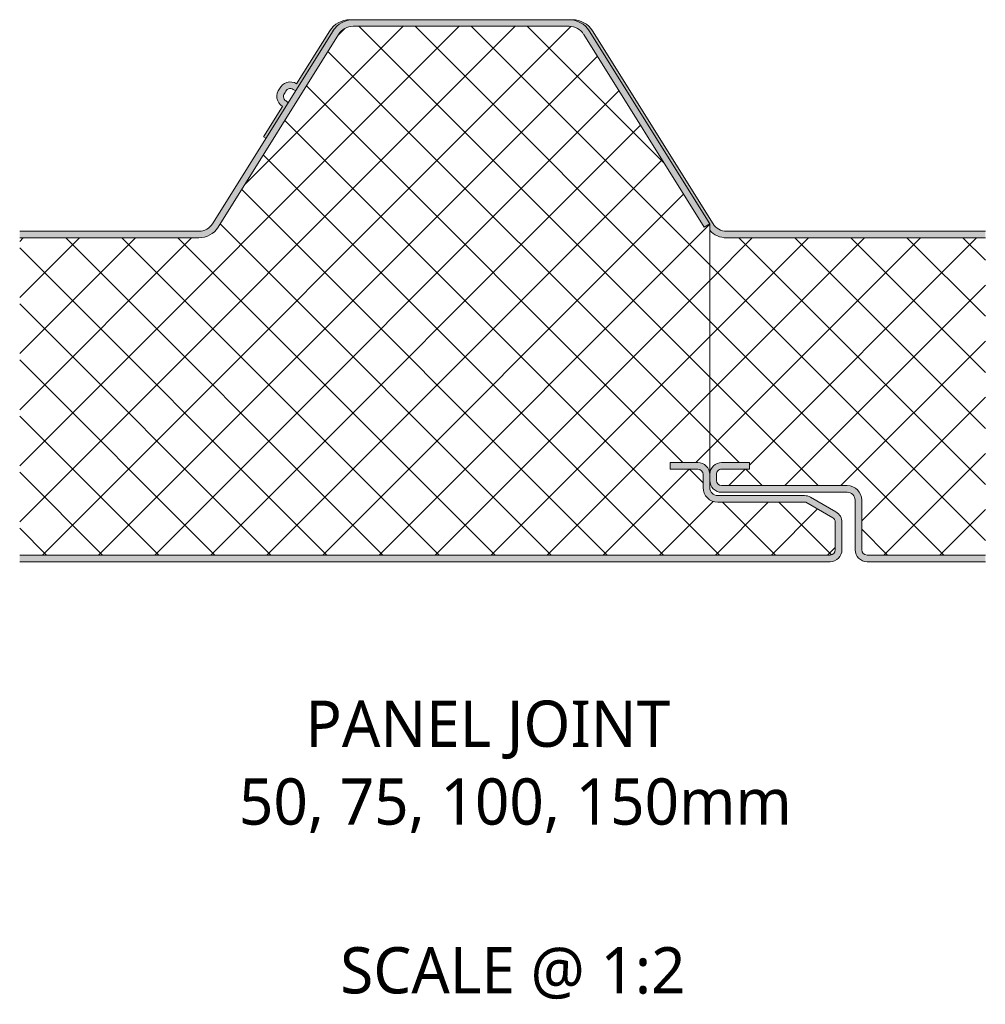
# Model space of a CAD drawing. Header units: millimetres. Extents: x 4567 to 7618, y 862 to 5928.
# Tile 1 of 6: x 6130 to 6276, y 862 to 1010. Entities that reach past the tile are written whole.
import ezdxf

# ---------------------------------------------------------------- set-up
doc = ezdxf.new("R2010")
doc.units = ezdxf.units.MM
doc.layers.add('A-DETL-GENF', color=92, linetype='Continuous', lineweight=13)
doc.layers.add('G-ANNO-TEXT', color=231, linetype='Continuous', lineweight=9)
doc.styles.add('Yu Gothic_2', font='Yu Gothic.ttf', dxfattribs={"height": 7})
doc.styles.add('Yu Gothic_B', font='Yu Gothic.ttf', dxfattribs={"height": 7})
pattern_1 = [(45, (-2385.708, -928.49), (-4.242641, 4.242641), []), (135, (-2385.708, -928.49), (-4.242641, -4.242641), [])]

# ---------------------------------------------------------------- blocks, each defined once
blk = doc.blocks.new('Metecno RFw 1000 - FLAT FINISH - RFw 1000 50mm - JOINT - FLAT-4356379-ALL JOINTS')
at = {"layer": 'A-DETL-GENF'}
h = blk.add_hatch(color=256, dxfattribs=at)
h.paths.add_polyline_path([(118.96, 0), (122.62, 0), (123.09, 0.06), (123.52, 0.24), (123.9, 0.53), (124.18, 0.9), (124.36, 1.33), (124.42, 1.8), (124.42, 5.96), (124.36, 6.43), (124.18, 6.86), (123.86, 7.26), (123.52, 7.52), (119.65, 9.76), (119.21, 9.94), (118.75, 10), (105.62, 10), (105.31, 10.04), (105.02, 10.16), (104.78, 10.35), (104.58, 10.6), (104.46, 10.89), (104.42, 11.23), (104.41, 13.32), (104.36, 13.67), (104.18, 14.1), (103.9, 14.47), (103.52, 14.76), (103.09, 14.94), (102.62, 15), (98.42, 15), (98.42, 14), (102.62, 14), (102.83, 13.97), (103.07, 13.85), (103.19, 13.76), (103.32, 13.6), (103.4, 13.41), (103.42, 13.2), (103.42, 11.2), (103.5, 10.63), (103.72, 10.1), (104.07, 9.64), (104.52, 9.29), (105.05, 9.07), (105.62, 9), (118.96, 9), (123.02, 6.65), (123.19, 6.53), (123.32, 6.36), (123.4, 6.17), (123.42, 5.96), (123.42, 1.8), (123.4, 1.59), (123.32, 1.4), (123.19, 1.23), (123.02, 1.11), (122.83, 1.03), (122.62, 1), (0, 1), (0, 0), (118.21, 0)])
h.paths.add_polyline_path([(27.13, 49), (27.98, 49.11), (28.78, 49.43), (29.47, 49.93), (30.02, 50.6), (48.25, 79.78), (48.67, 80.29), (49.23, 80.69), (49.81, 80.92), (50.46, 81), (83.13, 81), (83.78, 80.92), (84.39, 80.67), (84.92, 80.29), (85.34, 79.78), (103.58, 50.6), (104.42, 51.13), (86.19, 80.31), (85.61, 81.01), (84.88, 81.55), (84.03, 81.89), (83.13, 82), (50.46, 82), (49.56, 81.89), (48.67, 81.52), (47.97, 81), (47.41, 80.31), (29.17, 51.13), (28.78, 50.66), (28.3, 50.3), (27.73, 50.08), (27.13, 50), (0, 50), (0, 49)])
h = blk.add_hatch(color=256, dxfattribs=at)
h.paths.add_polyline_path([(132.01, 0), (146.12, 0), (146.12, 1), (128.22, 1), (128.01, 1.03), (127.82, 1.11), (127.66, 1.23), (127.53, 1.4), (127.45, 1.59), (127.42, 1.8), (127.42, 9.3), (127.35, 9.87), (127.13, 10.4), (126.78, 10.86), (126.32, 11.21), (125.79, 11.43), (125.22, 11.5), (106.22, 11.5), (106.02, 11.53), (105.83, 11.6), (105.67, 11.72), (105.54, 11.88), (105.46, 12.06), (105.42, 12.26), (105.43, 13.34), (105.49, 13.52), (105.58, 13.68), (105.71, 13.81), (105.86, 13.92), (106.04, 13.98), (106.22, 14), (110.42, 14), (110.42, 15), (106.22, 15), (105.77, 14.94), (105.35, 14.77), (105.03, 14.54), (104.74, 14.21), (104.58, 13.91), (104.5, 13.68), (104.46, 13.52), (104.43, 13.21), (104.42, 13.11), (104.44, 12.16), (104.48, 11.83), (104.66, 11.4), (104.95, 11.03), (105.32, 10.74), (105.75, 10.56), (106.22, 10.5), (125.22, 10.5), (125.53, 10.46), (125.82, 10.34), (126.07, 10.15), (126.26, 9.9), (126.38, 9.61), (126.42, 9.3), (126.42, 1.8), (126.48, 1.33), (126.66, 0.9), (126.95, 0.53), (127.32, 0.24), (127.82, 0.05), (128.22, 0)])
h.paths.add_polyline_path([(125.22, 49), (146.12, 49), (146.12, 50), (106.96, 50), (106.36, 50.08), (105.8, 50.3), (105.31, 50.66), (104.92, 51.13), (86.68, 80.32), (86.11, 81.01), (85.38, 81.55), (84.53, 81.89), (83.63, 82), (83.23, 81.99), (84.03, 81.89), (84.92, 81.52), (85.61, 81.01), (86.2, 80.29), (104.42, 51.13), (104.42, 50.17), (104.63, 49.95), (104.76, 49.83), (105.35, 49.42), (105.43, 49.38), (106.17, 49.1), (106.96, 49), (110.42, 49)])
h.paths.add_polyline_path([(37.26, 64.07), (40.6, 69.41), (40.51, 69.54), (40.14, 69.83), (40.03, 69.98), (39.95, 70.15), (39.91, 70.33), (39.92, 70.51), (39.97, 70.69), (40.06, 70.85), (40.18, 70.99), (40.25, 71.16), (40.36, 71.31), (40.5, 71.44), (40.66, 71.52), (40.84, 71.57), (41.02, 71.57), (41.21, 71.53), (41.62, 71.34), (41.78, 71.31), (47.41, 80.31), (47.98, 81.01), (48.71, 81.55), (49.56, 81.89), (50.46, 82), (49.81, 81.98), (49.06, 81.89), (48.21, 81.55), (47.48, 81.01), (46.89, 80.29), (41.9, 72.3), (41.51, 72.49), (41.08, 72.57), (40.65, 72.55), (40.23, 72.43), (39.86, 72.21), (39.54, 71.9), (39.08, 71.16), (38.95, 70.75), (38.91, 70.32), (38.98, 69.89), (39.16, 69.49), (39.42, 69.14), (39.76, 68.87), (36.9, 64.3)])
h = blk.add_hatch(dxfattribs=at)
h.set_pattern_fill('FP_5', color=256, style=0, pattern_type=2)
h.set_pattern_definition(pattern_1)
h.paths.add_polyline_path([(118.21, 1), (122.62, 1), (122.83, 1.03), (123.02, 1.11), (123.19, 1.23), (123.32, 1.4), (123.4, 1.59), (123.42, 1.8), (123.42, 5.96), (123.4, 6.17), (123.32, 6.36), (123.19, 6.53), (123.02, 6.65), (118.96, 9), (105.62, 9), (105.05, 9.07), (104.52, 9.29), (104.07, 9.64), (103.72, 10.1), (103.5, 10.63), (103.42, 11.2), (103.42, 13.2), (103.4, 13.41), (103.32, 13.6), (103.19, 13.76), (103.02, 13.89), (102.83, 13.97), (102.62, 14), (98.42, 14), (98.42, 15), (102.62, 15), (103.09, 14.94), (103.52, 14.76), (103.9, 14.47), (104.18, 14.1), (104.36, 13.67), (104.42, 13.2), (104.42, 51.13), (103.58, 50.6), (85.34, 79.78), (84.92, 80.29), (84.39, 80.67), (83.78, 80.92), (83.13, 81), (50.46, 81), (49.81, 80.92), (49.2, 80.67), (48.67, 80.29), (48.25, 79.78), (30.02, 50.6), (29.47, 49.93), (28.78, 49.43), (27.98, 49.11), (27.13, 49), (0, 49), (0, 1), (104.41, 1)])
h = blk.add_hatch(dxfattribs=at)
h.set_pattern_fill('FP_5', color=256, style=0, pattern_type=2)
h.set_pattern_definition(pattern_1)
h.paths.add_polyline_path([(146.12, 1), (146.12, 49), (106.96, 49), (106.25, 49.07), (105.57, 49.3), (104.95, 49.65), (104.42, 50.13), (104.42, 13.3), (104.51, 13.75), (104.7, 14.16), (104.98, 14.51), (105.35, 14.78), (105.77, 14.94), (106.22, 15), (110.42, 15), (110.42, 14), (106.04, 13.98), (105.86, 13.92), (105.71, 13.81), (105.58, 13.68), (105.49, 13.52), (105.43, 13.34), (105.42, 13.16), (105.42, 12.26), (105.46, 12.06), (105.54, 11.88), (105.67, 11.72), (105.83, 11.6), (106.02, 11.53), (106.22, 11.5), (125.22, 11.5), (125.79, 11.43), (126.32, 11.21), (126.78, 10.86), (127.13, 10.4), (127.35, 9.87), (127.42, 9.3), (127.42, 1.8), (127.45, 1.59), (127.53, 1.4), (127.66, 1.23), (127.82, 1.11), (128.01, 1.03), (128.22, 1), (132.01, 1)])
for p, q in [((50.46, 82), (49.96, 82)), ((83.13, 82), (50.46, 82)), ((83.63, 82), (83.13, 82)), ((83.13, 81), (50.46, 81)), ((47.41, 80.31), (29.17, 51.13)), ((48.25, 79.78), (30.02, 50.6)), ((46.91, 80.31), (41.9, 72.3)), ((103.58, 50.6), (85.34, 79.78)), ((104.42, 51.13), (86.19, 80.31)), ((104.92, 51.13), (86.69, 80.31)), ((39.76, 68.87), (36.9, 64.3)), ((36.9, 64.3), (37.26, 64.07)), ((104.42, 51.13), (103.58, 50.6)), ((104.42, 13.2), (104.42, 51.13)), ((27.13, 50), (0, 50)), ((146.12, 50), (106.96, 50)), ((27.13, 49), (0, 49)), ((146.12, 49), (106.96, 49)), ((98.42, 14), (98.42, 15)), ((98.42, 15), (102.62, 15)), ((106.22, 15), (110.42, 15)), ((110.42, 15), (110.42, 14)), ((102.62, 14), (98.42, 14)), ((110.42, 14), (106.22, 14)), ((103.42, 11.2), (103.42, 13.2)), ((104.42, 11.2), (104.42, 13.2)), ((105.42, 13.16), (105.42, 12.26)), ((106.22, 11.5), (125.22, 11.5)), ((106.22, 10.5), (125.22, 10.5)), ((118.75, 10), (105.62, 10)), ((118.96, 9), (105.62, 9)), ((123.02, 6.65), (118.96, 9)), ((123.52, 7.52), (119.65, 9.76)), ((126.42, 9.3), (126.42, 1.8)), ((127.42, 9.3), (127.42, 1.8)), ((123.42, 1.8), (123.42, 5.96)), ((124.42, 1.8), (124.42, 5.96)), ((0, 1), (122.62, 1)), ((0, 0), (122.62, 0)), ((128.22, 1), (146.12, 1)), ((128.22, 0), (146.12, 0))]:
    blk.add_line(p, q, dxfattribs=at)
for centre, radius, start, end in [((49.96, 78.4), 3.6, 90, 147.9946), ((50.46, 78.4), 3.6, 90, 147.9946), ((83.13, 78.4), 3.6, 32.0054, 90), ((83.63, 78.4), 3.6, 32.0054, 90), ((50.46, 78.4), 2.6, 90, 147.9946), ((83.13, 78.4), 2.6, 32.0054, 90), ((40.71, 70.4), 1.8, 140.8092, 238.0004), ((40.95, 70.78), 1.8, 57.99, 155.1708), ((40.95, 70.78), 0.8, 57.9946, 164.3248), ((40.71, 70.4), 0.8, 131.6552, 237.9946), ((41.91, 72.28), 0.984, 237.9946, 262.6807), ((39.8, 68.88), 0.971, 33.7889, 57.9946), ((27.13, 52.4), 2.4, 270, 327.9946), ((106.96, 52.4), 2.4, 212.0054, 270), ((27.13, 52.4), 3.4, 270, 327.9946), ((106.96, 52.4), 3.4, 221.2562, 222.1208), ((106.96, 52.4), 3.4, 221.7854, 270), ((102.62, 13.2), 1.8, 360, 90), ((106.22, 13.2), 1.8, 90, 176.836), ((102.62, 13.2), 0.8, 0, 90), ((106.22, 13.2), 0.8, 90, 182.9953), ((106.22, 13.2), 1.8, 176.8126, 180.0132), ((106.22, 12.3), 1.8, 180.671, 270), ((106.22, 12.3), 0.8, 182.9953, 270), ((105.62, 11.2), 2.2, 180, 270), ((105.62, 11.2), 1.2, 180, 270), ((125.22, 9.3), 2.2, 0, 90), ((125.22, 9.3), 1.2, 360, 90), ((118.75, 8.2), 1.8, 60, 90), ((122.62, 5.96), 1.8, 0, 60), ((122.62, 5.96), 0.8, 360, 60), ((122.62, 1.8), 1.8, 270, 360), ((122.62, 1.8), 0.8, 270, 360), ((128.22, 1.8), 1.8, 180, 270), ((128.22, 1.8), 0.8, 180, 270)]:
    blk.add_arc(centre, radius, start, end, dxfattribs=at)

msp = doc.modelspace()

# ---------------------------------------------------------------- block references
at = {"layer": 'A-DETL-GENF'}
msp.add_blockref('Metecno RFw 1000 - FLAT FINISH - RFw 1000 50mm - JOINT - FLAT-4356379-ALL JOINTS', (6129.76, 928.49), dxfattribs=at)

# ---------------------------------------------------------------- texts
at = {"layer": 'G-ANNO-TEXT', "color": 7, "char_height": 7, "attachment_point": 1, "bg_fill": 3, "box_fill_scale": 1.25, "bg_fill_color": 9, "bg_fill_true_color": 13158600, "bg_fill_transparency": 0}
for s, insert, width, style in [('PANEL JOINT ', (6173, 907.47), 76.962, 'Yu Gothic_B'), ('50, 75, 100, 150mm ', (6162.94, 895.7), 101.3333, 'Yu Gothic_2'), ('SCALE @ 1:2', (6178.26, 870.17), 66.5401, 'Yu Gothic_2')]:
    msp.add_mtext(s, dxfattribs=dict(at, insert=insert, width=width, style=style))

doc.saveas('drawing.dxf')
